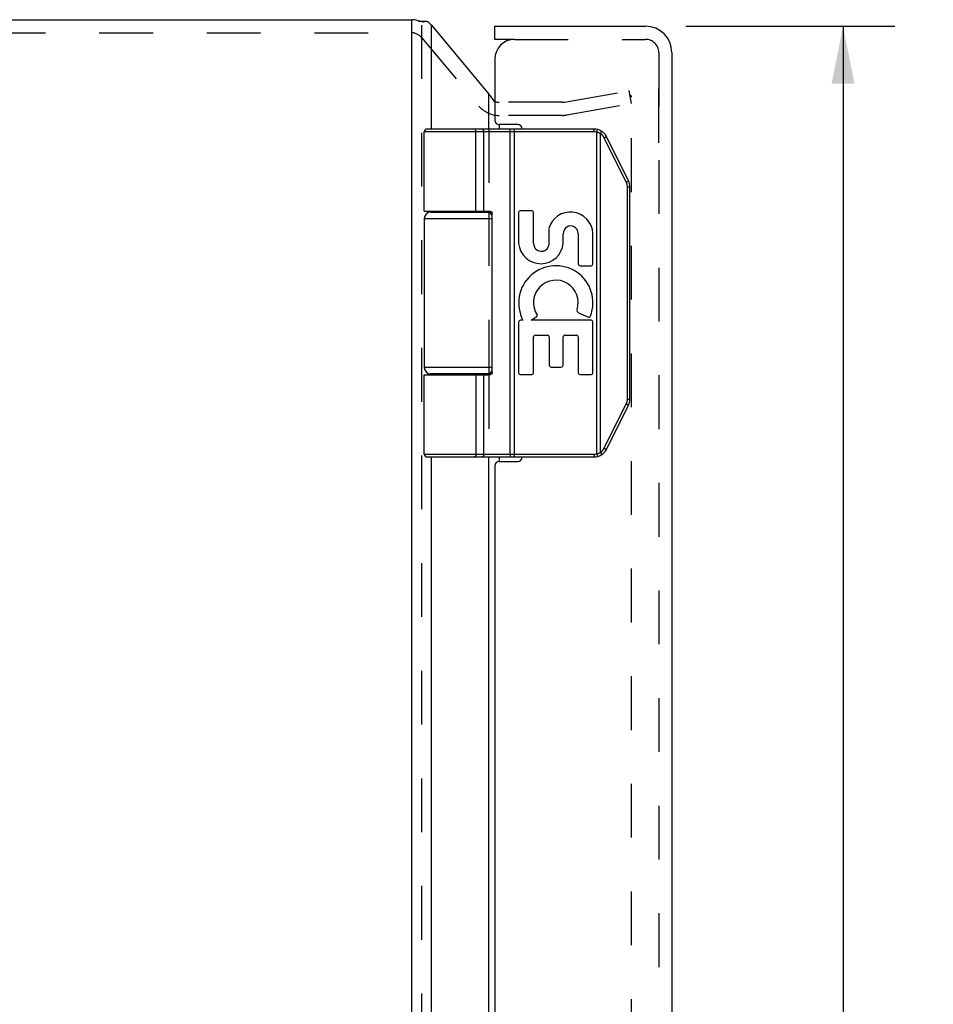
# Model space of a CAD drawing. Header units: inches. Extents: x 0 to 44.7, y 0 to 28.9.
# Tile 6 of 9: x 4.2 to 8.4, y 15.3 to 19.8. Entities that reach past the tile are written whole.
import ezdxf

# ---------------------------------------------------------------- set-up
doc = ezdxf.new("R2010")
doc.units = ezdxf.units.IN
doc.header["$LTSCALE"] = 2.460526
doc.header["$MEASUREMENT"] = 0
doc.linetypes.add('HIDDEN', pattern=[0.2, 0.1, -0.1])
doc.layers.get('0').update_dxf_attribs({"linetype": 'CONTINUOUS'})
for name, color, linetype in [('DEFAULT_2', 8, 'HIDDEN'), ('DIMENSIONS', 7, 'CONTINUOUS'), ('DOOR_ASSEMBLY', 7, 'CONTINUOUS')]:
    doc.layers.add(name, color=color, linetype=linetype)
doc.styles.get("Standard").update_dxf_attribs({"font": 'arial.ttf'})
doc.dimstyles.new('DIMSTYLE_1', dxfattribs={"dimtxt": 0.197368, "dimasz": 0.263158, "dimexe": 0.09, "dimexo": 0.07, "dimgap": 0.0375, "dimtad": 0, "dimtih": 1, "dimtoh": 1, "dimzin": 4, "dimdsep": 46, "dimtxsty": 'Standard', "dimblk": '_FILLED', "dimblk1": '_FILLED', "dimblk2": '_FILLED', "dimcen": 0.09, "dimazin": 1, "dimtfac": 1, "dimtdec": 3, "dimtofl": 0, "dimtmove": 0, "dimatfit": 3, "dimldrblk": '_FILLED', "dimfxl": 0, "dimtolj": 1, "dimtzin": 4, "dimarcsym": 0})

# ---------------------------------------------------------------- blocks, each defined once
blk = doc.blocks.new('_FILLED')
at = {"color": 0, "linetype": 'ByBlock'}
blk.add_solid([(0, 0), (-1, 0.2), (-1, -0.2)], dxfattribs=at)
blk = doc.blocks.new('*D13')
at = {"layer": 'DIMENSIONS', "color": 2, "linetype": 'Continuous'}
for p, q in [((7.2279, 19.8125), (8.1837, 19.8125)), ((7.9468, 19.8125), (7.9468, 15.2193)), ((7.9468, 9.8725), (7.9468, 14.5285)), ((7.2279, 9.8725), (8.1837, 9.8725))]:
    blk.add_line(p, q, dxfattribs=at)
at = {"layer": 'DIMENSIONS', "color": 2, "linetype": 'Continuous', "xscale": 0.2631578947, "yscale": 0.2631578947, "zscale": 0.2631578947}
for p, rotation in [((7.9468, 19.8125), 90), ((7.9468, 9.8725), 270)]:
    blk.add_blockref('_FILLED', p, dxfattribs=dict(at, rotation=rotation))
at = {"layer": 'DIMENSIONS', "color": 2, "linetype": 'Continuous', "insert": (7.9468, 15.1206), "char_height": 0.19737, "width": 0.826159, "attachment_point": 2, "line_spacing_factor": 0.9}
blk.add_mtext('9.94\\PDOOR', dxfattribs=at)

msp = doc.modelspace()

# ---------------------------------------------------------------- linework, layer by layer
at = {"color": 3, "linetype": 'Continuous'}
for p, q in [((1.0992, 19.8425), (5.9722, 19.8425)), ((5.9722, 19.8221), (5.9722, 9.9044)), ((6.0641, 19.3425), (6.0641, 19.8176)), ((6.0641, 19.8176), (6.3271, 19.5017)), ((6.3271, 19.3425), (6.3271, 19.5017)), ((6.373, 19.3625), (6.373, 19.3425)), ((6.0641, 18.9625), (6.0641, 18.9675)), ((6.3271, 18.9625), (6.3271, 18.9672)), ((6.0641, 18.2175), (6.0641, 18.2225)), ((6.3271, 18.2177), (6.3271, 18.2225)), ((6.0641, 11.8425), (6.0641, 17.8425)), ((6.3271, 11.8425), (6.3271, 17.8425)), ((6.373, 17.8425), (6.373, 17.8225))]:
    msp.add_line(p, q, dxfattribs=at)
at = {"color": 7, "linetype": 'Continuous'}
for p, q in [((5.9722, 19.8425), (5.9722, 19.8221)), ((6.037, 19.8342), (6.0046, 19.8342))]:
    msp.add_line(p, q, dxfattribs=at)
at = {"color": 3, "linetype": 'Continuous'}
for points in [[(6.037, 19.8342), (6.0354, 19.8342), (6.0335, 19.834), (6.0317, 19.8337), (6.0299, 19.8333), (6.0281, 19.8328), (6.0264, 19.8323), (6.0247, 19.8316), (6.0232, 19.8308)], [(6.0542, 19.8271), (6.0533, 19.828), (6.0523, 19.829), (6.0512, 19.8298), (6.05, 19.8307), (6.0487, 19.8314), (6.0473, 19.8321), (6.0458, 19.8327), (6.0442, 19.8332), (6.0425, 19.8336), (6.0408, 19.8339), (6.039, 19.8341), (6.0372, 19.8342), (6.037, 19.8342)], [(6.056, 19.8249), (6.0557, 19.8253), (6.0554, 19.8256), (6.0551, 19.826), (6.0548, 19.8264), (6.0545, 19.8267), (6.0542, 19.8271)], [(6.056, 19.8249), (6.0566, 19.8242), (6.0572, 19.8236), (6.0578, 19.8229), (6.0584, 19.8223), (6.0591, 19.8217), (6.0598, 19.8211)], [(6.0641, 19.8176), (6.0634, 19.8181), (6.0627, 19.8187), (6.062, 19.8193), (6.0613, 19.8199), (6.0606, 19.8205), (6.0598, 19.8211)], [(6.3271, 19.5017), (6.3295, 19.4977), (6.3321, 19.4937), (6.3349, 19.4897), (6.3378, 19.4857), (6.3409, 19.4817), (6.3441, 19.4777), (6.3474, 19.4736), (6.3507, 19.4696), (6.3537, 19.4662)]]:
    msp.add_lwpolyline(points, dxfattribs=at)
msp.add_arc((5.9722, 19.7225), 0.12, 68.6312, 90, dxfattribs=at)
at = {"layer": 'DEFAULT_2', "color": 8, "linetype": 'HIDDEN'}
for p, q in [((6.0182, 19.8176), (6.0182, 9.968)), ((1.0992, 19.7825), (5.9722, 19.7825)), ((6.0182, 19.761), (6.2802, 19.4487)), ((7.1037, 19.2795), (7.1037, 19.6845)), ((6.6722, 19.4657), (6.9691, 19.518)), ((6.9795, 19.459), (6.9691, 19.518)), ((6.6618, 19.4648), (6.373, 19.4648)), ((6.6826, 19.4066), (6.9795, 19.459)), ((6.9795, 10.1963), (6.9795, 19.4886)), ((6.6618, 19.4048), (6.373, 19.4048)), ((6.3271, 19.3425), (6.3271, 18.9672)), ((6.3271, 18.9625), (6.3271, 18.2225)), ((6.3271, 18.2177), (6.3271, 17.8425))]:
    msp.add_line(p, q, dxfattribs=at)
for points in [[(6.9716, 19.4966), (6.9715, 19.4966), (6.9709, 19.4966), (6.9703, 19.4965)], [(6.9734, 19.4964), (6.9727, 19.4965), (6.9721, 19.4966), (6.9716, 19.4966)], [(6.9795, 19.4886), (6.9795, 19.4892), (6.9794, 19.4899), (6.9793, 19.4905), (6.9791, 19.4911), (6.9789, 19.4917), (6.9786, 19.4923), (6.9783, 19.4928), (6.9779, 19.4933), (6.9776, 19.4938), (6.9771, 19.4943), (6.9767, 19.4947), (6.9762, 19.4951), (6.9757, 19.4955), (6.9751, 19.4958), (6.9745, 19.496), (6.974, 19.4962), (6.9734, 19.4964)]]:
    msp.add_lwpolyline(points, dxfattribs=at)
for centre, radius, start, end in [((5.9722, 19.7225), 0.06, 40, 90), ((6.373, 19.5248), 0.06, 242.7669, 270), ((6.6618, 19.5248), 0.06, 270, 280), ((6.373, 19.5248), 0.12, 220, 270), ((6.6618, 19.5248), 0.12, 270, 280)]:
    msp.add_arc(centre, radius, start, end, dxfattribs=at)
at = {"layer": 'DOOR_ASSEMBLY', "color": 7, "linetype": 'Continuous'}
for p, q in [((6.3537, 19.7525), (6.3537, 19.8125)), ((6.4437, 19.7525), (6.3537, 19.7525)), ((6.0307, 18.9675), (6.0307, 19.3295)), ((6.8081, 19.3295), (6.0307, 19.3295)), ((6.8081, 19.3425), (6.0437, 19.3425)), ((6.2612, 19.3425), (6.261, 19.3425)), ((6.2613, 19.3424), (6.2611, 19.3425)), ((6.2614, 19.3424), (6.2612, 19.3424)), ((6.2676, 18.9675), (6.2676, 19.3297)), ((6.2676, 18.9675), (6.2676, 19.3297)), ((6.3036, 18.9675), (6.3036, 19.3295)), ((6.4238, 19.3377), (6.4237, 19.338)), ((6.4238, 19.3373), (6.4238, 19.3377)), ((6.4239, 19.337), (6.4238, 19.3373)), ((6.4239, 19.3366), (6.4239, 19.337)), ((6.4239, 19.3363), (6.4239, 19.3366)), ((6.424, 19.3359), (6.4239, 19.3363)), ((6.424, 19.3355), (6.424, 19.3359)), ((6.424, 19.3351), (6.424, 19.3355)), ((6.4241, 19.3347), (6.424, 19.3351)), ((6.4241, 19.3343), (6.4241, 19.3347)), ((6.4241, 19.3339), (6.4241, 19.3343)), ((6.4241, 19.3335), (6.4241, 19.3339)), ((6.4242, 19.3331), (6.4241, 19.3335)), ((6.4242, 19.3327), (6.4242, 19.3331)), ((6.4242, 19.3323), (6.4242, 19.3327)), ((6.4242, 19.3312), (6.4242, 19.3316)), ((6.4242, 19.3308), (6.4242, 19.3312)), ((6.4242, 19.3303), (6.4242, 19.3308)), ((6.4242, 19.3299), (6.4242, 19.3303)), ((6.4242, 17.8555), (6.4242, 19.3299)), ((6.4435, 17.8425), (6.4435, 19.3425)), ((6.8081, 19.3295), (6.8081, 19.3425)), ((6.82, 19.328), (6.8231, 19.3406)), ((6.82, 17.8569), (6.82, 19.328)), ((6.8373, 19.3211), (6.8375, 19.3215)), ((6.8373, 17.8638), (6.8373, 19.3211)), ((6.8375, 19.3215), (6.8379, 19.322)), ((6.8379, 19.322), (6.8382, 19.3226)), ((6.8382, 19.3226), (6.8386, 19.3231)), ((6.8386, 19.3231), (6.8389, 19.3236)), ((6.8389, 19.3236), (6.8392, 19.3242)), ((6.8392, 19.3242), (6.8394, 19.3245)), ((6.8394, 19.3245), (6.8396, 19.3249)), ((6.8399, 19.3254), (6.8401, 19.3257)), ((6.8401, 19.3257), (6.8403, 19.326)), ((6.8403, 19.326), (6.8405, 19.3263)), ((6.8405, 19.3263), (6.8406, 19.3266)), ((6.8406, 19.3266), (6.8408, 19.327)), ((6.8408, 19.327), (6.841, 19.3273)), ((6.841, 19.3273), (6.8411, 19.3275)), ((6.8411, 19.3275), (6.8413, 19.3278)), ((6.8413, 19.3278), (6.8414, 19.3281)), ((6.8414, 19.3281), (6.8416, 19.3284)), ((6.8416, 19.3284), (6.8417, 19.3287)), ((6.9553, 19.0998), (6.8541, 19.3021)), ((6.8553, 19.3027), (6.856, 19.3031)), ((6.856, 19.3031), (6.8568, 19.3035)), ((6.8568, 19.3035), (6.8575, 19.3038)), ((6.8575, 19.3038), (6.8582, 19.3042)), ((6.8582, 19.3042), (6.8588, 19.3046)), ((6.8588, 19.3046), (6.8593, 19.3048)), ((6.8593, 19.3048), (6.8598, 19.3051)), ((6.8598, 19.3051), (6.8602, 19.3053)), ((6.8602, 19.3053), (6.8606, 19.3056)), ((6.8606, 19.3056), (6.861, 19.3058)), ((6.861, 19.3058), (6.8613, 19.306)), ((6.8613, 19.306), (6.8615, 19.3061)), ((6.8615, 19.3061), (6.8618, 19.3063)), ((6.8618, 19.3063), (6.862, 19.3064)), ((6.862, 19.3064), (6.8622, 19.3065)), ((6.8622, 19.3065), (6.8624, 19.3066)), ((6.9651, 19.1056), (6.864, 19.3079)), ((6.9553, 19.0998), (6.9562, 19.1003)), ((6.9562, 19.1003), (6.957, 19.1007)), ((6.957, 19.1007), (6.9577, 19.1011)), ((6.9577, 19.1011), (6.9584, 19.1015)), ((6.9584, 19.1015), (6.9591, 19.1019)), ((6.9591, 19.1019), (6.9598, 19.1022)), ((6.9598, 19.1022), (6.9603, 19.1025)), ((6.9603, 19.1025), (6.9608, 19.1028)), ((6.9608, 19.1028), (6.9612, 19.103)), ((6.9612, 19.103), (6.9615, 19.1032)), ((6.9615, 19.1032), (6.9619, 19.1034)), ((6.9619, 19.1034), (6.9623, 19.1036)), ((6.9623, 19.1036), (6.9625, 19.1038)), ((6.9625, 19.1038), (6.9628, 19.1039)), ((6.9628, 19.1039), (6.963, 19.1041)), ((6.963, 19.1041), (6.9632, 19.1042)), ((6.9632, 19.1042), (6.9634, 19.1043)), ((6.9634, 19.1043), (6.9636, 19.1045)), ((6.9636, 19.1045), (6.9638, 19.1046)), ((6.9605, 18.1072), (6.9605, 19.0777)), ((6.9605, 19.0777), (6.9717, 19.0777)), ((6.9717, 18.1072), (6.9717, 19.0777)), ((6.0607, 18.9625), (6.3394, 18.9625)), ((6.1102, 18.9675), (6.1102, 18.9625)), ((6.2662, 18.9675), (6.2662, 18.9625)), ((6.4625, 18.9601), (6.4625, 18.8189)), ((6.5228, 18.9685), (6.4709, 18.9685)), ((6.5312, 18.8184), (6.5312, 18.9601)), ((6.0307, 18.9325), (6.0307, 18.2525)), ((6.0307, 18.9325), (6.3416, 18.9325)), ((6.3416, 18.2275), (6.3416, 18.9575)), ((6.6012, 18.8867), (6.6012, 18.8119)), ((6.6666, 18.82), (6.6667, 18.8627)), ((6.7353, 18.8651), (6.7353, 18.7255)), ((6.8027, 18.7255), (6.8027, 18.8651)), ((6.7437, 18.7171), (6.7943, 18.7171)), ((6.4826, 18.4676), (6.4709, 18.4676)), ((6.5198, 18.4676), (6.5454, 18.4854)), ((6.7943, 18.4676), (6.5198, 18.4676)), ((6.7364, 18.5023), (6.7817, 18.4827)), ((6.4625, 18.4592), (6.4625, 18.2277)), ((6.8027, 18.2277), (6.8027, 18.4592)), ((6.5312, 18.2277), (6.5312, 18.3918)), ((6.5396, 18.4002), (6.5943, 18.4002)), ((6.6027, 18.3918), (6.6027, 18.2622)), ((6.6664, 18.2622), (6.6664, 18.3918)), ((6.6748, 18.4002), (6.7269, 18.4002)), ((6.7353, 18.3918), (6.7353, 18.2277)), ((6.3416, 18.2525), (6.0307, 18.2525)), ((6.6111, 18.2538), (6.658, 18.2538)), ((6.0307, 17.8555), (6.0307, 18.2175)), ((6.0307, 18.2175), (6.3217, 18.2175)), ((6.3394, 18.2225), (6.0607, 18.2225)), ((6.1102, 18.2225), (6.1102, 18.2175)), ((6.2662, 18.2225), (6.2662, 18.2175)), ((6.3036, 17.8555), (6.3036, 18.2175)), ((6.4709, 18.2193), (6.5228, 18.2193)), ((6.7437, 18.2193), (6.7943, 18.2193)), ((6.9605, 18.1072), (6.9717, 18.1072)), ((6.8541, 17.8828), (6.9553, 18.0851)), ((6.864, 17.877), (6.9651, 18.0793)), ((6.9553, 18.0851), (6.9562, 18.0846)), ((6.9562, 18.0846), (6.957, 18.0842)), ((6.957, 18.0842), (6.9577, 18.0838)), ((6.9577, 18.0838), (6.9584, 18.0834)), ((6.9584, 18.0834), (6.9591, 18.083)), ((6.9591, 18.083), (6.9598, 18.0827)), ((6.9598, 18.0827), (6.9603, 18.0824)), ((6.9603, 18.0824), (6.9608, 18.0822)), ((6.9608, 18.0822), (6.9612, 18.0819)), ((6.9612, 18.0819), (6.9616, 18.0817)), ((6.9616, 18.0817), (6.962, 18.0814)), ((6.962, 18.0814), (6.9623, 18.0813)), ((6.9623, 18.0813), (6.9625, 18.0811)), ((6.9625, 18.0811), (6.9628, 18.081)), ((6.9628, 18.081), (6.963, 18.0808)), ((6.963, 18.0808), (6.9632, 18.0807)), ((6.9632, 18.0807), (6.9634, 18.0806)), ((6.9634, 18.0806), (6.9636, 18.0804)), ((6.8541, 17.8828), (6.8551, 17.8823)), ((6.8551, 17.8823), (6.8558, 17.8819)), ((6.8558, 17.8819), (6.8566, 17.8815)), ((6.8566, 17.8815), (6.8573, 17.8812)), ((6.8573, 17.8812), (6.858, 17.8808)), ((6.858, 17.8808), (6.8587, 17.8804)), ((6.8587, 17.8804), (6.8592, 17.8802)), ((6.8592, 17.8802), (6.8596, 17.8799)), ((6.8596, 17.8799), (6.8601, 17.8796)), ((6.8601, 17.8796), (6.8605, 17.8794)), ((6.8605, 17.8794), (6.8609, 17.8792)), ((6.8609, 17.8792), (6.8612, 17.879)), ((6.8612, 17.879), (6.8614, 17.8789)), ((6.8614, 17.8789), (6.8617, 17.8787)), ((6.8617, 17.8787), (6.8619, 17.8786)), ((6.8619, 17.8786), (6.8621, 17.8784)), ((6.8621, 17.8784), (6.8623, 17.8783)), ((6.8623, 17.8783), (6.8625, 17.8782)), ((6.0307, 17.8555), (6.8081, 17.8555)), ((6.0437, 17.8425), (6.8081, 17.8425)), ((6.2612, 17.8425), (6.261, 17.8425)), ((6.2613, 17.8425), (6.2611, 17.8425)), ((6.2614, 17.8425), (6.2612, 17.8425)), ((6.2615, 17.8425), (6.2613, 17.8425)), ((6.4239, 17.8477), (6.4238, 17.8474)), ((6.424, 17.8488), (6.4239, 17.8485)), ((6.4239, 17.8485), (6.4239, 17.8481)), ((6.4239, 17.8481), (6.4239, 17.8477)), ((6.4241, 17.85), (6.424, 17.8496)), ((6.424, 17.8496), (6.424, 17.8492)), ((6.424, 17.8492), (6.424, 17.8488)), ((6.4242, 17.8516), (6.4241, 17.8512)), ((6.4241, 17.8512), (6.4241, 17.8508)), ((6.4241, 17.8508), (6.4241, 17.8504)), ((6.4241, 17.8504), (6.4241, 17.85)), ((6.4242, 17.8555), (6.4242, 17.855)), ((6.4242, 17.855), (6.4242, 17.8546)), ((6.4242, 17.8546), (6.4242, 17.8542)), ((6.4242, 17.8542), (6.4242, 17.8537)), ((6.4242, 17.8537), (6.4242, 17.8533)), ((6.4242, 17.8533), (6.4242, 17.8529)), ((6.4242, 17.8529), (6.4242, 17.8524)), ((6.4242, 17.8524), (6.4242, 17.852)), ((6.4242, 17.852), (6.4242, 17.8516)), ((6.8081, 17.8555), (6.8081, 17.8425)), ((6.82, 17.8569), (6.8231, 17.8443)), ((6.8373, 17.8638), (6.8377, 17.8632)), ((6.8377, 17.8632), (6.838, 17.8627)), ((6.838, 17.8627), (6.8383, 17.8621)), ((6.8383, 17.8621), (6.8387, 17.8616)), ((6.8387, 17.8616), (6.839, 17.8611)), ((6.839, 17.8611), (6.8393, 17.8606)), ((6.8393, 17.8606), (6.8395, 17.8602)), ((6.8395, 17.8602), (6.8397, 17.8599)), ((6.8397, 17.8599), (6.8399, 17.8595)), ((6.8399, 17.8595), (6.8401, 17.8592)), ((6.8401, 17.8592), (6.8403, 17.8589)), ((6.8403, 17.8589), (6.8405, 17.8586)), ((6.8405, 17.8586), (6.8406, 17.8583)), ((6.8406, 17.8583), (6.8408, 17.858)), ((6.8408, 17.858), (6.841, 17.8576)), ((6.841, 17.8576), (6.8411, 17.8574)), ((6.8411, 17.8574), (6.8413, 17.8571)), ((6.8413, 17.8571), (6.8414, 17.8568)), ((6.8414, 17.8568), (6.8416, 17.8565))]:
    msp.add_line(p, q, dxfattribs=at)
at = {"layer": 'DOOR_ASSEMBLY', "color": 3, "linetype": 'Continuous'}
for p, q in [((6.3537, 19.8125), (7.0437, 19.8125)), ((7.1637, 19.6925), (7.1637, 9.9925)), ((6.3537, 19.6625), (6.3537, 19.3825)), ((6.4587, 19.3625), (6.3737, 19.3625)), ((6.3537, 17.8025), (6.3537, 11.8825)), ((6.3737, 17.8225), (6.4587, 17.8225))]:
    msp.add_line(p, q, dxfattribs=at)
at = {"layer": 'DOOR_ASSEMBLY', "color": 8, "linetype": 'HIDDEN'}
for p, q in [((6.4437, 19.7525), (7.0437, 19.7525)), ((7.1037, 19.6925), (7.1037, 9.9925))]:
    msp.add_line(p, q, dxfattribs=at)
at = {"layer": 'DOOR_ASSEMBLY', "color": 7, "linetype": 'Continuous'}
for points in [[(6.2676, 19.3297), (6.2676, 19.3299), (6.2676, 19.3301), (6.2676, 19.3303), (6.2676, 19.3305), (6.2676, 19.3308), (6.2676, 19.331), (6.2675, 19.3312), (6.2675, 19.3314), (6.2675, 19.3316), (6.2675, 19.3318), (6.2675, 19.332), (6.2674, 19.3323), (6.2674, 19.3325), (6.2674, 19.3327), (6.2674, 19.3329), (6.2673, 19.3331), (6.2673, 19.3333), (6.2673, 19.3335), (6.2672, 19.3337), (6.2672, 19.3339), (6.2672, 19.3341), (6.2671, 19.3343), (6.2671, 19.3345), (6.267, 19.3347), (6.267, 19.3349), (6.2669, 19.3351), (6.2669, 19.3353), (6.2668, 19.3355), (6.2668, 19.3357), (6.2667, 19.3359), (6.2667, 19.3361), (6.2666, 19.3363), (6.2666, 19.3364), (6.2665, 19.3366), (6.2665, 19.3368), (6.2664, 19.337), (6.2663, 19.3372), (6.2663, 19.3373), (6.2662, 19.3375), (6.2661, 19.3377), (6.2661, 19.3378), (6.266, 19.338), (6.2659, 19.3382), (6.2658, 19.3383), (6.2658, 19.3385), (6.2657, 19.3386), (6.2656, 19.3388), (6.2655, 19.3389), (6.2654, 19.3391), (6.2654, 19.3392), (6.2653, 19.3394), (6.2652, 19.3395), (6.2651, 19.3397), (6.265, 19.3398), (6.2649, 19.3399), (6.2648, 19.34), (6.2648, 19.3402), (6.2647, 19.3403), (6.2646, 19.3404), (6.2645, 19.3405), (6.2644, 19.3406), (6.2643, 19.3407), (6.2642, 19.3409), (6.2641, 19.341), (6.264, 19.3411), (6.2639, 19.3412), (6.2638, 19.3412), (6.2637, 19.3413), (6.2636, 19.3414), (6.2635, 19.3415), (6.2634, 19.3416), (6.2633, 19.3417), (6.2632, 19.3417), (6.2631, 19.3418), (6.263, 19.3419), (6.2629, 19.3419), (6.2628, 19.342), (6.2627, 19.342), (6.2626, 19.3421), (6.2625, 19.3421), (6.2624, 19.3422), (6.2622, 19.3422), (6.2621, 19.3423), (6.262, 19.3423), (6.2619, 19.3423), (6.2618, 19.3424), (6.2617, 19.3424), (6.2616, 19.3424), (6.2615, 19.3424), (6.2613, 19.3424)], [(6.2676, 19.3297), (6.2676, 19.3299), (6.2676, 19.3301), (6.2676, 19.3303), (6.2675, 19.3305), (6.2675, 19.3308), (6.2675, 19.331), (6.2675, 19.3312), (6.2675, 19.3314), (6.2675, 19.3316), (6.2675, 19.3318), (6.2674, 19.332), (6.2674, 19.3323), (6.2674, 19.3325), (6.2674, 19.3327), (6.2673, 19.3329), (6.2673, 19.3331), (6.2673, 19.3333), (6.2672, 19.3335), (6.2672, 19.3337), (6.2672, 19.3339), (6.2671, 19.3341), (6.2671, 19.3343), (6.267, 19.3345), (6.267, 19.3347), (6.267, 19.3349), (6.2669, 19.3351), (6.2669, 19.3353), (6.2668, 19.3355), (6.2668, 19.3357), (6.2667, 19.3359), (6.2667, 19.3361), (6.2666, 19.3363), (6.2665, 19.3364), (6.2665, 19.3366), (6.2664, 19.3368), (6.2664, 19.337), (6.2663, 19.3372), (6.2662, 19.3373), (6.2662, 19.3375), (6.2661, 19.3377), (6.266, 19.3378), (6.2659, 19.338), (6.2659, 19.3382), (6.2658, 19.3383), (6.2657, 19.3385), (6.2657, 19.3386), (6.2656, 19.3388), (6.2655, 19.3389), (6.2654, 19.3391), (6.2653, 19.3392), (6.2652, 19.3394), (6.2652, 19.3395), (6.2651, 19.3397), (6.265, 19.3398), (6.2649, 19.3399), (6.2648, 19.34), (6.2647, 19.3402), (6.2646, 19.3403), (6.2645, 19.3404), (6.2645, 19.3405), (6.2644, 19.3406), (6.2643, 19.3407), (6.2642, 19.3409), (6.2641, 19.341), (6.264, 19.3411), (6.2639, 19.3412), (6.2638, 19.3412), (6.2637, 19.3413), (6.2636, 19.3414), (6.2635, 19.3415), (6.2634, 19.3416), (6.2633, 19.3417), (6.2632, 19.3417), (6.2631, 19.3418), (6.263, 19.3419), (6.2629, 19.3419), (6.2627, 19.342), (6.2626, 19.342), (6.2625, 19.3421), (6.2624, 19.3421), (6.2623, 19.3422), (6.2622, 19.3422), (6.2621, 19.3423), (6.262, 19.3423), (6.2619, 19.3423), (6.2618, 19.3424), (6.2617, 19.3424), (6.2616, 19.3424), (6.2615, 19.3424)], [(6.3036, 19.3295), (6.3036, 19.3297), (6.3036, 19.3299), (6.3036, 19.3301), (6.3035, 19.3303), (6.3035, 19.3305), (6.3035, 19.3308), (6.3035, 19.331), (6.3035, 19.3312), (6.3035, 19.3314), (6.3034, 19.3316), (6.3034, 19.3318), (6.3034, 19.332), (6.3033, 19.3323), (6.3033, 19.3325), (6.3033, 19.3327), (6.3032, 19.3329), (6.3032, 19.3331), (6.3031, 19.3333), (6.3031, 19.3335), (6.303, 19.3337), (6.303, 19.3339), (6.3029, 19.3341), (6.3028, 19.3343), (6.3028, 19.3345), (6.3027, 19.3347), (6.3026, 19.3349), (6.3026, 19.3351), (6.3025, 19.3353), (6.3024, 19.3355), (6.3024, 19.3357), (6.3023, 19.3359), (6.3022, 19.3361), (6.3021, 19.3363), (6.302, 19.3364), (6.3019, 19.3366), (6.3018, 19.3368), (6.3017, 19.337), (6.3016, 19.3372), (6.3015, 19.3373), (6.3014, 19.3375), (6.3013, 19.3377), (6.3012, 19.3378), (6.3011, 19.338), (6.301, 19.3382), (6.3009, 19.3383), (6.3008, 19.3385), (6.3007, 19.3386), (6.3006, 19.3388), (6.3004, 19.3389), (6.3003, 19.3391), (6.3002, 19.3392), (6.3001, 19.3394), (6.2999, 19.3395), (6.2998, 19.3397), (6.2997, 19.3398), (6.2996, 19.3399), (6.2994, 19.34), (6.2993, 19.3402), (6.2992, 19.3403), (6.299, 19.3404), (6.2989, 19.3405), (6.2987, 19.3406), (6.2986, 19.3407), (6.2985, 19.3409), (6.2983, 19.341), (6.2982, 19.3411), (6.298, 19.3412), (6.2979, 19.3412), (6.2977, 19.3413), (6.2976, 19.3414), (6.2974, 19.3415), (6.2973, 19.3416), (6.2971, 19.3417), (6.2969, 19.3417), (6.2968, 19.3418), (6.2966, 19.3419), (6.2965, 19.3419), (6.2963, 19.342), (6.2962, 19.342), (6.296, 19.3421), (6.2958, 19.3421), (6.2957, 19.3422), (6.2955, 19.3422), (6.2954, 19.3423), (6.2952, 19.3423), (6.295, 19.3423), (6.2949, 19.3424), (6.2947, 19.3424), (6.2945, 19.3424), (6.2944, 19.3424), (6.2942, 19.3424), (6.2941, 19.3424), (6.2939, 19.3425), (6.2937, 19.3425)], [(6.4237, 19.338), (6.4237, 19.3382), (6.4237, 19.3383), (6.4237, 19.3385), (6.4237, 19.3386), (6.4236, 19.3388), (6.4236, 19.3389), (6.4236, 19.3391), (6.4236, 19.3392), (6.4235, 19.3394), (6.4235, 19.3395), (6.4235, 19.3397), (6.4235, 19.3398), (6.4234, 19.3399), (6.4234, 19.34), (6.4234, 19.3402), (6.4233, 19.3403), (6.4233, 19.3404), (6.4233, 19.3405), (6.4233, 19.3406), (6.4232, 19.3407), (6.4232, 19.3409), (6.4232, 19.341), (6.4231, 19.3411), (6.4231, 19.3412), (6.4231, 19.3412), (6.4231, 19.3413), (6.423, 19.3414), (6.423, 19.3415), (6.423, 19.3416), (6.4229, 19.3417), (6.4229, 19.3417), (6.4229, 19.3418), (6.4228, 19.3419), (6.4228, 19.3419), (6.4228, 19.342), (6.4227, 19.342), (6.4227, 19.3421), (6.4227, 19.3421), (6.4226, 19.3422), (6.4226, 19.3422), (6.4226, 19.3423), (6.4225, 19.3423), (6.4225, 19.3423), (6.4225, 19.3424), (6.4224, 19.3424), (6.4224, 19.3424), (6.4224, 19.3424), (6.4223, 19.3424), (6.4223, 19.3424), (6.4223, 19.3425), (6.4222, 19.3425)], [(6.4242, 19.3316), (6.4242, 19.3318), (6.4242, 19.3323)], [(6.8373, 19.3211), (6.8368, 19.3214), (6.8363, 19.3217), (6.8358, 19.322), (6.8353, 19.3223), (6.8348, 19.3226), (6.8342, 19.3229), (6.8337, 19.3231), (6.8332, 19.3234), (6.8327, 19.3236), (6.8321, 19.3239), (6.8316, 19.3241), (6.8311, 19.3244), (6.8305, 19.3246), (6.83, 19.3248), (6.8295, 19.325), (6.8289, 19.3253), (6.8284, 19.3255), (6.8278, 19.3257), (6.8273, 19.3259), (6.8267, 19.3261), (6.8262, 19.3263), (6.8256, 19.3265), (6.8251, 19.3266), (6.8245, 19.3268), (6.8239, 19.327), (6.8234, 19.3271), (6.8228, 19.3273), (6.8223, 19.3274), (6.8217, 19.3276), (6.8211, 19.3277), (6.8206, 19.3279), (6.82, 19.328)], [(6.8541, 19.3021), (6.8539, 19.3026), (6.8536, 19.303), (6.8534, 19.3035), (6.8531, 19.304), (6.8529, 19.3044), (6.8526, 19.3049), (6.8523, 19.3054), (6.8521, 19.3058), (6.8518, 19.3063), (6.8515, 19.3067), (6.8512, 19.3072), (6.8509, 19.3076), (6.8506, 19.3081), (6.8503, 19.3085), (6.85, 19.3089), (6.8497, 19.3094), (6.8493, 19.3098), (6.849, 19.3102), (6.8487, 19.3107), (6.8484, 19.3111), (6.848, 19.3115), (6.8477, 19.3119), (6.8473, 19.3123), (6.847, 19.3127), (6.8466, 19.3131), (6.8463, 19.3135), (6.8459, 19.3139), (6.8455, 19.3143), (6.8451, 19.3147), (6.8448, 19.315), (6.8444, 19.3154), (6.844, 19.3158), (6.8436, 19.3162), (6.8432, 19.3165), (6.8428, 19.3169), (6.8424, 19.3172), (6.842, 19.3176), (6.8416, 19.3179), (6.8412, 19.3183), (6.8408, 19.3186), (6.8403, 19.319), (6.8399, 19.3193), (6.8395, 19.3196), (6.8391, 19.3199), (6.8386, 19.3202), (6.8382, 19.3205), (6.8377, 19.3208), (6.8373, 19.3211)], [(6.8396, 19.3249), (6.8397, 19.325), (6.8399, 19.3254)], [(6.8417, 19.3287), (6.8418, 19.3288), (6.8418, 19.3289), (6.8419, 19.329), (6.842, 19.3292), (6.842, 19.3293), (6.8421, 19.3294), (6.8421, 19.3295), (6.8422, 19.3296), (6.8422, 19.3297), (6.8423, 19.3298), (6.8423, 19.33), (6.8424, 19.3301), (6.8424, 19.3302), (6.8424, 19.3303), (6.8425, 19.3304), (6.8425, 19.3304), (6.8425, 19.3305), (6.8426, 19.3306), (6.8426, 19.3307), (6.8426, 19.3308), (6.8427, 19.3309), (6.8427, 19.331), (6.8427, 19.331), (6.8427, 19.3311), (6.8427, 19.3312), (6.8428, 19.3312), (6.8428, 19.3313), (6.8428, 19.3314), (6.8428, 19.3314), (6.8428, 19.3315), (6.8428, 19.3315), (6.8428, 19.3316), (6.8428, 19.3316), (6.8428, 19.3317), (6.8428, 19.3317), (6.8428, 19.3318), (6.8428, 19.3318), (6.8428, 19.3318), (6.8428, 19.3319), (6.8428, 19.3319), (6.8428, 19.3319), (6.8427, 19.3319), (6.8427, 19.332), (6.8427, 19.332)], [(6.8541, 19.3021), (6.8543, 19.3022), (6.8553, 19.3027)], [(6.8624, 19.3066), (6.8625, 19.3067), (6.8627, 19.3068)], [(6.8627, 19.3068), (6.8628, 19.3069), (6.8629, 19.3069), (6.8629, 19.307), (6.863, 19.307), (6.8631, 19.3071), (6.8632, 19.3072), (6.8632, 19.3072), (6.8633, 19.3072), (6.8634, 19.3073), (6.8634, 19.3073), (6.8635, 19.3074), (6.8635, 19.3074), (6.8636, 19.3075), (6.8636, 19.3075), (6.8637, 19.3075), (6.8637, 19.3076), (6.8638, 19.3076), (6.8638, 19.3076), (6.8638, 19.3077), (6.8639, 19.3077), (6.8639, 19.3077), (6.8639, 19.3078), (6.8639, 19.3078), (6.8639, 19.3078), (6.864, 19.3078), (6.864, 19.3078), (6.864, 19.3079), (6.864, 19.3079), (6.864, 19.3079), (6.864, 19.3079)], [(6.9605, 19.0777), (6.9605, 19.0782), (6.9605, 19.0788), (6.9605, 19.0793), (6.9604, 19.0799), (6.9604, 19.0804), (6.9604, 19.081), (6.9603, 19.0815), (6.9603, 19.0821), (6.9602, 19.0826), (6.9602, 19.0831), (6.9601, 19.0837), (6.9601, 19.0842), (6.96, 19.0848), (6.9599, 19.0853), (6.9598, 19.0859), (6.9597, 19.0864), (6.9596, 19.0869), (6.9595, 19.0875), (6.9594, 19.088), (6.9593, 19.0885), (6.9592, 19.0891), (6.959, 19.0896), (6.9589, 19.0901), (6.9588, 19.0907), (6.9586, 19.0912), (6.9585, 19.0917), (6.9583, 19.0922), (6.9581, 19.0928), (6.958, 19.0933), (6.9578, 19.0938), (6.9576, 19.0943), (6.9574, 19.0948), (6.9572, 19.0953), (6.957, 19.0958), (6.9568, 19.0963), (6.9566, 19.0969), (6.9564, 19.0974), (6.9562, 19.0979), (6.956, 19.0984), (6.9557, 19.0989), (6.9555, 19.0993), (6.9553, 19.0998)], [(6.9638, 19.1046), (6.9639, 19.1046), (6.964, 19.1047), (6.9641, 19.1047), (6.9642, 19.1048), (6.9642, 19.1048), (6.9643, 19.1049), (6.9644, 19.1049), (6.9644, 19.105), (6.9645, 19.105), (6.9646, 19.1051), (6.9646, 19.1051), (6.9647, 19.1052), (6.9647, 19.1052), (6.9648, 19.1052), (6.9648, 19.1053), (6.9649, 19.1053), (6.9649, 19.1054), (6.9649, 19.1054), (6.965, 19.1054), (6.965, 19.1054), (6.965, 19.1055), (6.965, 19.1055), (6.9651, 19.1055), (6.9651, 19.1055), (6.9651, 19.1056), (6.9651, 19.1056), (6.9651, 19.1056), (6.9651, 19.1056), (6.9651, 19.1056), (6.9651, 19.1056)], [(6.0307, 18.9675), (6.3217, 18.9674), (6.3224, 18.9674), (6.3231, 18.9674), (6.3237, 18.9674), (6.3244, 18.9674), (6.325, 18.9673), (6.3256, 18.9673), (6.3262, 18.9673), (6.3268, 18.9672), (6.3274, 18.9672), (6.3279, 18.9671), (6.3284, 18.967), (6.3289, 18.967), (6.3294, 18.9669), (6.3298, 18.9668), (6.3303, 18.9667), (6.3307, 18.9666), (6.3311, 18.9665), (6.3315, 18.9665), (6.3319, 18.9664), (6.3322, 18.9663), (6.3326, 18.9662), (6.3329, 18.9661), (6.3333, 18.966), (6.3336, 18.9659), (6.3339, 18.9657), (6.3342, 18.9656), (6.3345, 18.9655), (6.3348, 18.9654), (6.3351, 18.9653), (6.3353, 18.9652), (6.3356, 18.9651), (6.3358, 18.9649), (6.3361, 18.9648), (6.3363, 18.9647), (6.3365, 18.9646), (6.3367, 18.9645), (6.3369, 18.9643), (6.3371, 18.9642), (6.3373, 18.9641), (6.3375, 18.964), (6.3377, 18.9639), (6.3379, 18.9637), (6.3381, 18.9636), (6.3382, 18.9635), (6.3384, 18.9634), (6.3385, 18.9632), (6.3387, 18.9631), (6.3388, 18.963), (6.339, 18.9629), (6.3391, 18.9628), (6.3392, 18.9626), (6.3393, 18.9625), (6.3395, 18.9624), (6.3396, 18.9623), (6.3397, 18.9621), (6.3398, 18.962), (6.3399, 18.9619), (6.34, 18.9618), (6.3401, 18.9617), (6.3402, 18.9616), (6.3403, 18.9614), (6.3404, 18.9613), (6.3404, 18.9612), (6.3405, 18.9611), (6.3406, 18.961), (6.3407, 18.9609), (6.3407, 18.9607), (6.3408, 18.9606), (6.3409, 18.9605), (6.3409, 18.9604), (6.341, 18.9603), (6.341, 18.9602), (6.3411, 18.9601), (6.3411, 18.9599), (6.3412, 18.9598), (6.3412, 18.9597), (6.3413, 18.9596), (6.3413, 18.9595), (6.3413, 18.9594), (6.3414, 18.9593), (6.3414, 18.9592), (6.3414, 18.9591), (6.3415, 18.959), (6.3415, 18.9588), (6.3415, 18.9587), (6.3415, 18.9586), (6.3415, 18.9585), (6.3416, 18.9584), (6.3416, 18.9583), (6.3416, 18.9582), (6.3416, 18.9581), (6.3416, 18.958), (6.3416, 18.9579), (6.3416, 18.9578), (6.3416, 18.9577), (6.3416, 18.9576), (6.3416, 18.9575)], [(6.2676, 18.2175), (6.2676, 17.8552), (6.2676, 17.855), (6.2676, 17.8548), (6.2676, 17.8546), (6.2675, 17.8544), (6.2675, 17.8542), (6.2675, 17.8539), (6.2675, 17.8537), (6.2675, 17.8535), (6.2675, 17.8533), (6.2675, 17.8531), (6.2674, 17.8529), (6.2674, 17.8527), (6.2674, 17.8524), (6.2674, 17.8522), (6.2673, 17.852), (6.2673, 17.8518), (6.2673, 17.8516), (6.2672, 17.8514), (6.2672, 17.8512), (6.2672, 17.851), (6.2671, 17.8508), (6.2671, 17.8506), (6.267, 17.8504), (6.267, 17.8502), (6.267, 17.85), (6.2669, 17.8498), (6.2669, 17.8496), (6.2668, 17.8494), (6.2668, 17.8492), (6.2667, 17.849), (6.2667, 17.8488), (6.2666, 17.8486), (6.2665, 17.8485), (6.2665, 17.8483), (6.2664, 17.8481), (6.2664, 17.8479), (6.2663, 17.8477), (6.2662, 17.8476), (6.2662, 17.8474), (6.2661, 17.8472), (6.266, 17.8471), (6.2659, 17.8469), (6.2659, 17.8467), (6.2658, 17.8466), (6.2657, 17.8464), (6.2657, 17.8463), (6.2656, 17.8461), (6.2655, 17.846), (6.2654, 17.8458), (6.2653, 17.8457), (6.2652, 17.8455), (6.2652, 17.8454), (6.2651, 17.8452), (6.265, 17.8451), (6.2649, 17.845), (6.2648, 17.8449), (6.2647, 17.8447), (6.2646, 17.8446), (6.2645, 17.8445), (6.2645, 17.8444), (6.2644, 17.8443), (6.2643, 17.8442), (6.2642, 17.8441), (6.2641, 17.8439), (6.264, 17.8438), (6.2639, 17.8438), (6.2638, 17.8437), (6.2637, 17.8436), (6.2636, 17.8435), (6.2635, 17.8434), (6.2634, 17.8433), (6.2633, 17.8432), (6.2632, 17.8432), (6.2631, 17.8431), (6.263, 17.843), (6.2629, 17.843), (6.2627, 17.8429), (6.2626, 17.8429), (6.2625, 17.8428), (6.2624, 17.8428), (6.2623, 17.8427), (6.2622, 17.8427), (6.2621, 17.8426), (6.262, 17.8426), (6.2619, 17.8426), (6.2618, 17.8425), (6.2617, 17.8425), (6.2616, 17.8425), (6.2615, 17.8425)], [(6.2676, 18.2175), (6.2676, 17.8552), (6.2676, 17.855), (6.2676, 17.8548), (6.2676, 17.8546), (6.2676, 17.8544), (6.2676, 17.8542), (6.2676, 17.8539), (6.2675, 17.8537), (6.2675, 17.8535), (6.2675, 17.8533), (6.2675, 17.8531), (6.2675, 17.8529), (6.2674, 17.8527), (6.2674, 17.8524), (6.2674, 17.8522), (6.2674, 17.852), (6.2673, 17.8518), (6.2673, 17.8516), (6.2673, 17.8514), (6.2672, 17.8512), (6.2672, 17.851), (6.2672, 17.8508), (6.2671, 17.8506), (6.2671, 17.8504), (6.267, 17.8502), (6.267, 17.85), (6.2669, 17.8498), (6.2669, 17.8496), (6.2668, 17.8494), (6.2668, 17.8492), (6.2667, 17.849), (6.2667, 17.8488), (6.2666, 17.8486), (6.2666, 17.8485), (6.2665, 17.8483), (6.2665, 17.8481), (6.2664, 17.8479), (6.2663, 17.8477), (6.2663, 17.8476), (6.2662, 17.8474), (6.2661, 17.8472), (6.2661, 17.8471), (6.266, 17.8469), (6.2659, 17.8467), (6.2658, 17.8466), (6.2658, 17.8464), (6.2657, 17.8463), (6.2656, 17.8461), (6.2655, 17.846), (6.2654, 17.8458), (6.2654, 17.8457), (6.2653, 17.8455), (6.2652, 17.8454), (6.2651, 17.8452), (6.265, 17.8451), (6.2649, 17.845), (6.2648, 17.8449), (6.2648, 17.8447), (6.2647, 17.8446), (6.2646, 17.8445), (6.2645, 17.8444), (6.2644, 17.8443), (6.2643, 17.8442), (6.2642, 17.8441), (6.2641, 17.8439), (6.264, 17.8438), (6.2639, 17.8438), (6.2638, 17.8437), (6.2637, 17.8436), (6.2636, 17.8435), (6.2635, 17.8434), (6.2634, 17.8433), (6.2633, 17.8432), (6.2632, 17.8432), (6.2631, 17.8431), (6.263, 17.843), (6.2629, 17.843), (6.2628, 17.8429), (6.2627, 17.8429), (6.2626, 17.8428), (6.2625, 17.8428), (6.2624, 17.8427), (6.2622, 17.8427), (6.2621, 17.8426), (6.262, 17.8426), (6.2619, 17.8426), (6.2618, 17.8425), (6.2617, 17.8425), (6.2616, 17.8425), (6.2615, 17.8425)], [(6.3416, 18.2275), (6.3416, 18.2273), (6.3416, 18.2272), (6.3416, 18.2271), (6.3416, 18.227), (6.3416, 18.2269), (6.3416, 18.2268), (6.3416, 18.2267), (6.3416, 18.2266), (6.3416, 18.2265), (6.3415, 18.2264), (6.3415, 18.2263), (6.3415, 18.2262), (6.3415, 18.2261), (6.3415, 18.226), (6.3414, 18.2258), (6.3414, 18.2257), (6.3414, 18.2256), (6.3413, 18.2255), (6.3413, 18.2254), (6.3413, 18.2253), (6.3412, 18.2252), (6.3412, 18.2251), (6.3411, 18.225), (6.3411, 18.2248), (6.341, 18.2247), (6.341, 18.2246), (6.3409, 18.2245), (6.3409, 18.2244), (6.3408, 18.2243), (6.3407, 18.2242), (6.3407, 18.2241), (6.3406, 18.2239), (6.3405, 18.2238), (6.3404, 18.2237), (6.3404, 18.2236), (6.3403, 18.2235), (6.3402, 18.2234), (6.3401, 18.2232), (6.34, 18.2231), (6.3399, 18.223), (6.3398, 18.2229), (6.3397, 18.2228), (6.3396, 18.2226), (6.3395, 18.2225), (6.3393, 18.2224), (6.3392, 18.2223), (6.3391, 18.2221), (6.339, 18.222), (6.3388, 18.2219), (6.3387, 18.2218), (6.3385, 18.2217), (6.3384, 18.2215), (6.3382, 18.2214), (6.3381, 18.2213), (6.3379, 18.2212), (6.3377, 18.221), (6.3375, 18.2209), (6.3373, 18.2208), (6.3371, 18.2207), (6.3369, 18.2206), (6.3367, 18.2204), (6.3365, 18.2203), (6.3363, 18.2202), (6.3361, 18.2201), (6.3358, 18.22), (6.3356, 18.2198), (6.3353, 18.2197), (6.3351, 18.2196), (6.3348, 18.2195), (6.3345, 18.2194), (6.3342, 18.2193), (6.3339, 18.2192), (6.3336, 18.2191), (6.3333, 18.2189), (6.3329, 18.2188), (6.3326, 18.2187), (6.3322, 18.2186), (6.3319, 18.2185), (6.3315, 18.2185), (6.3311, 18.2184), (6.3307, 18.2183), (6.3303, 18.2182), (6.3298, 18.2181), (6.3294, 18.218), (6.3289, 18.218), (6.3284, 18.2179), (6.3279, 18.2178), (6.3274, 18.2178), (6.3268, 18.2177), (6.3262, 18.2176), (6.3256, 18.2176), (6.325, 18.2176), (6.3244, 18.2175), (6.3237, 18.2175), (6.3231, 18.2175), (6.3224, 18.2175), (6.3217, 18.2175)], [(6.9553, 18.0851), (6.9555, 18.0856), (6.9557, 18.0861), (6.956, 18.0865), (6.9562, 18.087), (6.9564, 18.0875), (6.9566, 18.0881), (6.9568, 18.0886), (6.957, 18.0891), (6.9572, 18.0896), (6.9574, 18.0901), (6.9576, 18.0906), (6.9578, 18.0911), (6.958, 18.0916), (6.9581, 18.0922), (6.9583, 18.0927), (6.9585, 18.0932), (6.9586, 18.0937), (6.9588, 18.0942), (6.9589, 18.0948), (6.959, 18.0953), (6.9592, 18.0958), (6.9593, 18.0964), (6.9594, 18.0969), (6.9595, 18.0974), (6.9596, 18.098), (6.9597, 18.0985), (6.9598, 18.0991), (6.9599, 18.0996), (6.96, 18.1001), (6.9601, 18.1007), (6.9601, 18.1012), (6.9602, 18.1018), (6.9602, 18.1023), (6.9603, 18.1028), (6.9603, 18.1034), (6.9604, 18.1039), (6.9604, 18.1045), (6.9604, 18.105), (6.9605, 18.1056), (6.9605, 18.1061), (6.9605, 18.1067), (6.9605, 18.1072)], [(6.9636, 18.0804), (6.9638, 18.0803), (6.9639, 18.0803), (6.964, 18.0802), (6.9641, 18.0802), (6.9642, 18.0801), (6.9642, 18.0801), (6.9643, 18.08), (6.9644, 18.08), (6.9644, 18.0799), (6.9645, 18.0799), (6.9646, 18.0798), (6.9646, 18.0798), (6.9647, 18.0797), (6.9647, 18.0797), (6.9648, 18.0797), (6.9648, 18.0796), (6.9649, 18.0796), (6.9649, 18.0796), (6.9649, 18.0795), (6.965, 18.0795), (6.965, 18.0795), (6.965, 18.0794), (6.965, 18.0794), (6.9651, 18.0794), (6.9651, 18.0794), (6.9651, 18.0793), (6.9651, 18.0793), (6.9651, 18.0793), (6.9651, 18.0793), (6.9651, 18.0793), (6.9651, 18.0793)], [(6.8373, 17.8638), (6.8377, 17.8641), (6.8382, 17.8644), (6.8386, 17.8647), (6.8391, 17.865), (6.8395, 17.8653), (6.8399, 17.8656), (6.8403, 17.866), (6.8408, 17.8663), (6.8412, 17.8666), (6.8416, 17.867), (6.842, 17.8673), (6.8424, 17.8677), (6.8428, 17.868), (6.8432, 17.8684), (6.8436, 17.8687), (6.844, 17.8691), (6.8444, 17.8695), (6.8448, 17.8699), (6.8451, 17.8702), (6.8455, 17.8706), (6.8459, 17.871), (6.8463, 17.8714), (6.8466, 17.8718), (6.847, 17.8722), (6.8473, 17.8726), (6.8477, 17.873), (6.848, 17.8734), (6.8484, 17.8738), (6.8487, 17.8742), (6.849, 17.8747), (6.8493, 17.8751), (6.8497, 17.8755), (6.85, 17.876), (6.8503, 17.8764), (6.8506, 17.8768), (6.8509, 17.8773), (6.8512, 17.8777), (6.8515, 17.8782), (6.8518, 17.8786), (6.8521, 17.8791), (6.8523, 17.8795), (6.8526, 17.88), (6.8529, 17.8805), (6.8531, 17.8809), (6.8534, 17.8814), (6.8536, 17.8819), (6.8539, 17.8823), (6.8541, 17.8828)], [(6.8625, 17.8782), (6.8627, 17.8781), (6.8628, 17.878), (6.8629, 17.878), (6.8629, 17.8779), (6.863, 17.8779), (6.8631, 17.8778), (6.8632, 17.8778), (6.8632, 17.8777), (6.8633, 17.8777), (6.8634, 17.8776), (6.8634, 17.8776), (6.8635, 17.8775), (6.8635, 17.8775), (6.8636, 17.8774), (6.8636, 17.8774), (6.8637, 17.8774), (6.8637, 17.8773), (6.8638, 17.8773), (6.8638, 17.8773), (6.8638, 17.8772), (6.8639, 17.8772), (6.8639, 17.8772), (6.8639, 17.8772), (6.8639, 17.8771), (6.8639, 17.8771), (6.864, 17.8771), (6.864, 17.8771), (6.864, 17.877), (6.864, 17.877), (6.864, 17.877), (6.864, 17.877)], [(6.3036, 17.8555), (6.3036, 17.8552), (6.3036, 17.855), (6.3036, 17.8548), (6.3035, 17.8546), (6.3035, 17.8544), (6.3035, 17.8542), (6.3035, 17.8539), (6.3035, 17.8537), (6.3035, 17.8535), (6.3034, 17.8533), (6.3034, 17.8531), (6.3034, 17.8529), (6.3033, 17.8527), (6.3033, 17.8524), (6.3033, 17.8522), (6.3032, 17.852), (6.3032, 17.8518), (6.3031, 17.8516), (6.3031, 17.8514), (6.303, 17.8512), (6.303, 17.851), (6.3029, 17.8508), (6.3028, 17.8506), (6.3028, 17.8504), (6.3027, 17.8502), (6.3026, 17.85), (6.3026, 17.8498), (6.3025, 17.8496), (6.3024, 17.8494), (6.3024, 17.8492), (6.3023, 17.849), (6.3022, 17.8488), (6.3021, 17.8486), (6.302, 17.8485), (6.3019, 17.8483), (6.3018, 17.8481), (6.3017, 17.8479), (6.3016, 17.8477), (6.3015, 17.8476), (6.3014, 17.8474), (6.3013, 17.8472), (6.3012, 17.8471), (6.3011, 17.8469), (6.301, 17.8467), (6.3009, 17.8466), (6.3008, 17.8464), (6.3007, 17.8463), (6.3006, 17.8461), (6.3004, 17.846), (6.3003, 17.8458), (6.3002, 17.8457), (6.3001, 17.8455), (6.2999, 17.8454), (6.2998, 17.8452), (6.2997, 17.8451), (6.2996, 17.845), (6.2994, 17.8449), (6.2993, 17.8447), (6.2992, 17.8446), (6.299, 17.8445), (6.2989, 17.8444), (6.2987, 17.8443), (6.2986, 17.8442), (6.2985, 17.8441), (6.2983, 17.8439), (6.2982, 17.8438), (6.298, 17.8438), (6.2979, 17.8437), (6.2977, 17.8436), (6.2976, 17.8435), (6.2974, 17.8434), (6.2973, 17.8433), (6.2971, 17.8432), (6.2969, 17.8432), (6.2968, 17.8431), (6.2966, 17.843), (6.2965, 17.843), (6.2963, 17.8429), (6.2962, 17.8429), (6.296, 17.8428), (6.2958, 17.8428), (6.2957, 17.8427), (6.2955, 17.8427), (6.2954, 17.8426), (6.2952, 17.8426), (6.295, 17.8426), (6.2949, 17.8425), (6.2947, 17.8425), (6.2945, 17.8425), (6.2944, 17.8425), (6.2942, 17.8425), (6.2941, 17.8425), (6.2939, 17.8425), (6.2937, 17.8425)], [(6.4238, 17.8474), (6.4238, 17.8471), (6.4237, 17.8469), (6.4237, 17.8467), (6.4237, 17.8466), (6.4237, 17.8464), (6.4237, 17.8463), (6.4236, 17.8461), (6.4236, 17.846), (6.4236, 17.8458), (6.4236, 17.8457), (6.4235, 17.8455), (6.4235, 17.8454), (6.4235, 17.8452), (6.4235, 17.8451), (6.4234, 17.845), (6.4234, 17.8449), (6.4234, 17.8447), (6.4233, 17.8446), (6.4233, 17.8445), (6.4233, 17.8444), (6.4233, 17.8443), (6.4232, 17.8442), (6.4232, 17.8441), (6.4232, 17.8439), (6.4231, 17.8438), (6.4231, 17.8438), (6.4231, 17.8437), (6.4231, 17.8436), (6.423, 17.8435), (6.423, 17.8434), (6.423, 17.8433), (6.4229, 17.8432), (6.4229, 17.8432), (6.4229, 17.8431), (6.4228, 17.843), (6.4228, 17.843), (6.4228, 17.8429), (6.4227, 17.8429), (6.4227, 17.8428), (6.4227, 17.8428), (6.4226, 17.8427), (6.4226, 17.8427), (6.4226, 17.8426), (6.4225, 17.8426), (6.4225, 17.8426), (6.4225, 17.8425), (6.4224, 17.8425), (6.4224, 17.8425), (6.4224, 17.8425), (6.4223, 17.8425), (6.4223, 17.8425), (6.4223, 17.8425), (6.4222, 17.8425)], [(6.82, 17.8569), (6.8206, 17.857), (6.8211, 17.8572), (6.8217, 17.8573), (6.8223, 17.8575), (6.8228, 17.8576), (6.8234, 17.8578), (6.8239, 17.8579), (6.8245, 17.8581), (6.8251, 17.8583), (6.8256, 17.8585), (6.8262, 17.8586), (6.8267, 17.8588), (6.8273, 17.859), (6.8278, 17.8592), (6.8284, 17.8594), (6.8289, 17.8596), (6.8295, 17.8599), (6.83, 17.8601), (6.8305, 17.8603), (6.8311, 17.8605), (6.8316, 17.8608), (6.8321, 17.861), (6.8327, 17.8613), (6.8332, 17.8615), (6.8337, 17.8618), (6.8342, 17.8621), (6.8348, 17.8623), (6.8353, 17.8626), (6.8358, 17.8629), (6.8363, 17.8632), (6.8368, 17.8635), (6.8373, 17.8638)], [(6.8416, 17.8565), (6.8417, 17.8563), (6.8418, 17.8561), (6.8418, 17.856), (6.8419, 17.8559), (6.842, 17.8557), (6.842, 17.8556), (6.8421, 17.8555), (6.8421, 17.8554), (6.8422, 17.8553), (6.8422, 17.8552), (6.8423, 17.8551), (6.8423, 17.855), (6.8424, 17.8548), (6.8424, 17.8547), (6.8424, 17.8546), (6.8425, 17.8546), (6.8425, 17.8545), (6.8425, 17.8544), (6.8426, 17.8543), (6.8426, 17.8542), (6.8426, 17.8541), (6.8427, 17.854), (6.8427, 17.8539), (6.8427, 17.8539), (6.8427, 17.8538), (6.8427, 17.8537), (6.8428, 17.8537), (6.8428, 17.8536), (6.8428, 17.8535), (6.8428, 17.8535), (6.8428, 17.8534), (6.8428, 17.8534), (6.8428, 17.8533), (6.8428, 17.8533), (6.8428, 17.8532), (6.8428, 17.8532), (6.8428, 17.8531), (6.8428, 17.8531), (6.8428, 17.8531), (6.8428, 17.853), (6.8428, 17.853), (6.8428, 17.853), (6.8427, 17.853), (6.8427, 17.853), (6.8427, 17.8529)]]:
    msp.add_lwpolyline(points, dxfattribs=at)
at = {"layer": 'DOOR_ASSEMBLY', "color": 3, "linetype": 'Continuous'}
for centre, radius, start, end in [((7.0437, 19.6925), 0.12, 0, 90), ((6.4437, 19.6625), 0.09, 90, 180), ((6.3737, 19.3825), 0.02, 180, 270), ((6.4587, 19.3425), 0.02, 0, 90), ((6.4587, 17.8425), 0.02, 270, 360), ((6.3737, 17.8025), 0.02, 90, 180)]:
    msp.add_arc(centre, radius, start, end, dxfattribs=at)
at = {"layer": 'DOOR_ASSEMBLY', "color": 8, "linetype": 'HIDDEN'}
msp.add_arc((7.0437, 19.6925), 0.06, 0, 90, dxfattribs=at)
at = {"layer": 'DOOR_ASSEMBLY', "color": 7, "linetype": 'Continuous'}
for centre, radius, start, end in [((6.0437, 19.3295), 0.013, 90, 180), ((6.8081, 19.28), 0.0625, 26.565, 90), ((6.8081, 19.28), 0.0495, 76.056, 90), ((6.9092, 19.0777), 0.0625, 360, 26.5651), ((6.0607, 18.9325), 0.03, 90, 180), ((6.3157, 18.9325), 0.03, 30.1277, 90), ((6.4709, 18.9601), 0.0084, 90, 180), ((6.5228, 18.9601), 0.0084, 0, 90), ((6.7003, 18.8606), 0.1025, 2.5311, 165.2013), ((6.701, 18.8651), 0.0343, 0, 183.9372), ((6.5645, 18.8291), 0.1025, 185.6616, 354.9365), ((6.5665, 18.8184), 0.0353, 180, 349.421), ((6.6329, 18.5471), 0.17, 339.2967, 207.8817), ((6.7437, 18.7255), 0.0084, 180, 270), ((6.7943, 18.7255), 0.0084, 270, 360), ((6.6329, 18.5487), 0.1025, 341.514, 212.9235), ((6.7407, 18.5126), 0.0112, 161.514, 247.3019), ((6.4709, 18.4592), 0.0084, 90, 180), ((6.5422, 18.49), 0.0055, 305.0553, 32.9235), ((6.7847, 18.4897), 0.00764, 246.3656, 339.2967), ((6.7943, 18.4592), 0.0084, 0, 90), ((6.5396, 18.3918), 0.0084, 90, 180), ((6.5943, 18.3918), 0.0084, 0, 90), ((6.6748, 18.3918), 0.0084, 90, 180), ((6.7269, 18.3918), 0.0084, 0, 90), ((6.0607, 18.2525), 0.03, 180, 270), ((6.6111, 18.2622), 0.0084, 180, 270), ((6.658, 18.2622), 0.0084, 270, 360), ((6.3157, 18.2525), 0.03, 270, 329.8723), ((6.4709, 18.2277), 0.0084, 180, 270), ((6.5228, 18.2277), 0.0084, 270, 360), ((6.7437, 18.2277), 0.0084, 180, 270), ((6.7943, 18.2277), 0.0084, 270, 360), ((6.9092, 18.1072), 0.0625, 333.4349, 0), ((6.0437, 17.8555), 0.013, 180, 270), ((6.8081, 17.905), 0.0625, 270, 333.435), ((6.8081, 17.905), 0.0495, 270, 283.944)]:
    msp.add_arc(centre, radius, start, end, dxfattribs=at)

# ---------------------------------------------------------------- dimensions: what is measured, and where the dimension line sits
at = {"layer": 'DIMENSIONS', "color": 2, "linetype": 'Continuous'}
dim = msp.add_linear_dim(base=(7.9468, 9.8725), p1=(7.1579, 19.8125), p2=(7.1579, 9.8725), angle=270, text='<>\\PDOOR', dimstyle='DIMSTYLE_1', dxfattribs=at)
dim.commit()
dim.dimension.update_dxf_attribs({"geometry": '*D13', "text_midpoint": (7.9468, 14.8739), "dimtype": 160})

doc.saveas('drawing.dxf')
